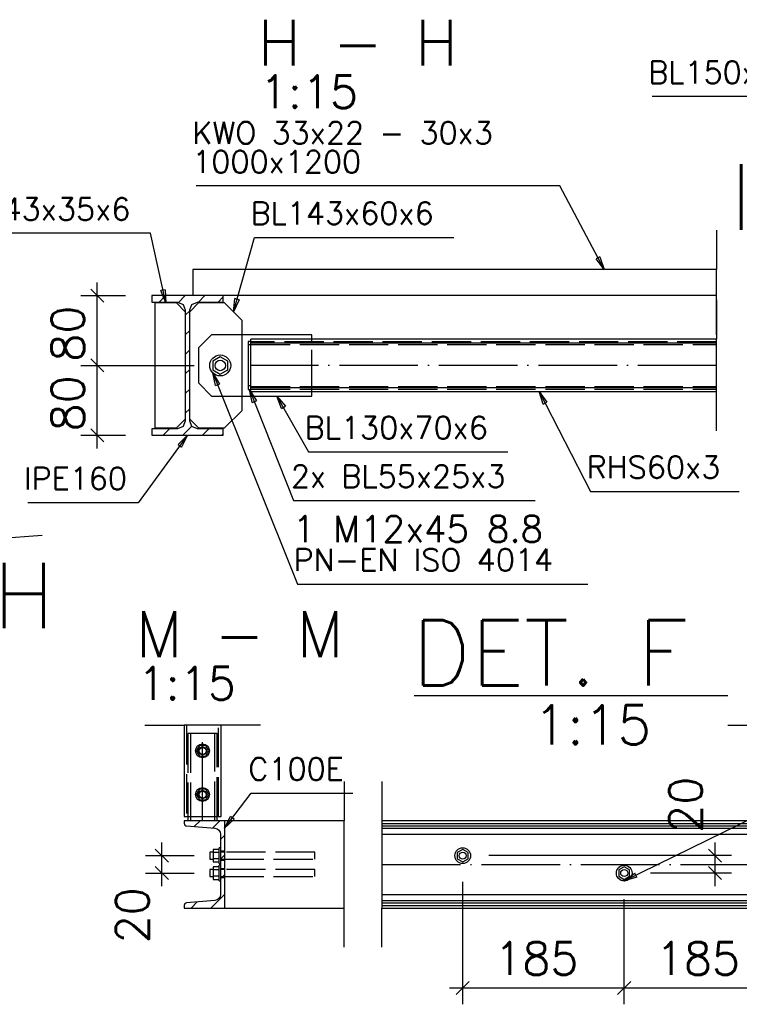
# Paper-space layout '450x700' of a CAD drawing. Header units: millimetres. Extents: x 0 to 420, y 0 to 695.
# Tile 8 of 86: x 103 to 158, y 153 to 228. Entities that reach past the tile are written whole.
import ezdxf

# ---------------------------------------------------------------- set-up
doc = ezdxf.new("R2010")
doc.units = ezdxf.units.MM
doc.linetypes.add('ACAD_ISO02W100', pattern=[15, 12, -3])
doc.linetypes.add('ACAD_ISO04W100', pattern=[30, 24, -3, 0, -3])
doc.layers.get('0').update_dxf_attribs({"linetype": 'CONTINUOUS'})
doc.layers.add('AS_DIM_ON', color=7, linetype='CONTINUOUS')
doc.layers.add('AS_INS_ON', color=7, linetype='CONTINUOUS')
doc.styles.add('PB_CalloutText_Big', font='txt.shx', dxfattribs={"height": 5})
doc.styles.add('PB_CalloutText_Small', font='txt.shx', dxfattribs={"height": 3})
doc.styles.add('PB_CutSymbolDown', font='txt.shx', dxfattribs={"height": 5})
doc.styles.add('PB_CutSymbolUp', font='txt.shx', dxfattribs={"height": 5})
doc.styles.add('ROMANS', font='romans')
doc.styles.add('Simplex.shx', font='simplex.shx', dxfattribs={"height": 2})
doc.linetypes.add('ZIGZAG', pattern='A,0.00254,-5.08,[131,ltypeshp.shx,S=5.08,R=0,X=-5.08,Y=0],-10.16,[131,ltypeshp.shx,S=5.08,R=180,X=5.08,Y=0],-5.08', length=20.32254)

# ---------------------------------------------------------------- blocks, each defined once
blk = doc.blocks.new('sectiondown')
blk.add_hatch(color=256).paths.add_polyline_path([(0, 0), (-2.545, 0.728), (-2.545, -0.728)])
at = {"color": 7, "linetype": 'Continuous'}
for p, q in [((0, -3), (0, 5.151)), ((-6, 0), (-2.545, 0))]:
    blk.add_line(p, q, dxfattribs=at)
for p, q in [((0, 0), (-2.545, 0.728)), ((-2.545, -0.728), (-2.545, 0.728)), ((0, 0), (-2.545, -0.728))]:
    blk.add_line(p, q)

psp = doc.layouts.new('450x700')

# ---------------------------------------------------------------- hatches: boundary and pattern name
h = psp.add_hatch()
h.set_pattern_fill('ANSI31', color=256, scale=0.333333, style=0)
h.set_pattern_definition([(45, (116.2267, 202.5524), (-0.74835, 0.74835), [])])
h.paths.add_polyline_path([(113.493, 196.698), (113.493, 196.204), (118.96, 196.204), (118.96, 196.698), (116.993, 196.698), (116.569, 196.873), (116.393, 197.298), (116.393, 205.778), (116.569, 206.202), (116.993, 206.378), (118.96, 206.378), (118.96, 206.871), (113.493, 206.871), (113.493, 206.378), (115.46, 206.378), (115.884, 206.202), (116.06, 205.778), (116.06, 197.298), (115.884, 196.873), (115.46, 196.698)], flags=0)
h = psp.add_hatch()
h.set_pattern_fill('ANSI31', color=256, scale=0.333333, style=0)
h.set_pattern_definition([(45, (117.3772, 165.459), (-0.74835, 0.74835), [])])
h.paths.add_polyline_path([(118.744, 165.731), (118.744, 161.137, -0.39102), (118.314, 160.672), (116.161, 160.5, 0.39102), (115.977, 160.3), (115.977, 160.101), (119.044, 160.101), (119.044, 166.768), (115.977, 166.768), (115.977, 166.568, 0.39102), (116.161, 166.369), (118.314, 166.197, -0.39102)], flags=0)

# ---------------------------------------------------------------- linework, layer by layer
at = {"color": 7, "linetype": 'Continuous', "ltscale": 0.25}
for p, q in [((156.627, 211.871), (156.627, 208.871)), ((156.627, 203.871), (156.627, 206.871)), ((156.627, 206.538), (156.627, 203.538)), ((156.627, 196.538), (156.627, 199.538)), ((112.964, 174.061), (115.964, 174.061)), ((121.791, 174.061), (118.791, 174.061)), ((157.497, 174.061), (160.497, 174.061)), ((128.194, 169.768), (128.194, 166.768)), ((131.077, 169.768), (131.077, 166.768)), ((128.194, 157.101), (128.194, 160.101)), ((131.077, 157.101), (131.077, 160.101))]:
    psp.add_line(p, q, dxfattribs=at)
at = {"color": 0, "linetype": 'ByBlock', "lineweight": -2}
for p, q in [((147.72, 209.833), (147.426, 209.677)), ((147.72, 209.833), (148.041, 208.871)), ((148.041, 208.871), (147.426, 209.677)), ((114.509, 207.323), (114.184, 207.252)), ((114.56, 206.311), (114.184, 207.252)), ((114.509, 207.323), (114.56, 206.311)), ((119.727, 205.644), (119.84, 206.652)), ((120.161, 206.561), (119.727, 205.644)), ((120.161, 206.561), (119.84, 206.652)), ((118.367, 199.994), (118.149, 200.984)), ((118.149, 200.984), (118.676, 200.118)), ((118.367, 199.994), (118.676, 200.118)), ((121.173, 198.713), (120.96, 199.704)), ((120.96, 199.704), (121.483, 198.836)), ((143.383, 198.573), (143.072, 199.538)), ((143.072, 199.538), (143.679, 198.726)), ((121.173, 198.713), (121.483, 198.836)), ((123.408, 198.252), (123.06, 199.204)), ((123.06, 199.204), (123.698, 198.416)), ((143.383, 198.573), (143.679, 198.726)), ((123.408, 198.252), (123.698, 198.416)), ((115.501, 195.496), (116.227, 196.204)), ((116.227, 196.204), (115.77, 195.299)), ((115.501, 195.496), (115.77, 195.299)), ((119.044, 166.204, 1135.156), (119.521, 167.098, 1135.156)), ((119.785, 166.895, 1135.156), (119.521, 167.098, 1135.156)), ((119.785, 166.895, 1135.156), (119.044, 166.204, 1135.156)), ((149.576, 162.168, -20.679), (150.401, 162.758, -20.679)), ((150.548, 162.458, -20.679), (149.576, 162.168, -20.679)), ((150.548, 162.458, -20.679), (150.401, 162.758, -20.679))]:
    psp.add_line(p, q, dxfattribs=at)
at = {"linetype": 'Continuous', "ltscale": 0.25}
for p, q in [((156.627, 208.871), (116.627, 208.871)), ((116.627, 208.871), (116.627, 206.871)), ((118.96, 206.871), (113.493, 206.871)), ((113.493, 206.871), (113.493, 206.378)), ((156.627, 206.871), (118.96, 206.871)), ((118.96, 206.378), (118.96, 206.871)), ((113.493, 206.378), (115.46, 206.378)), ((115.393, 206.311), (113.727, 206.311)), ((113.727, 206.311), (113.727, 196.764)), ((116.06, 205.644), (115.393, 206.311)), ((115.46, 206.378), (115.884, 206.202)), ((115.884, 206.202), (116.06, 205.778)), ((117.06, 206.311), (116.393, 205.644)), ((116.393, 205.778), (116.569, 206.202)), ((116.569, 206.202), (116.993, 206.378)), ((116.993, 206.378), (118.96, 206.378)), ((119.06, 206.311), (117.06, 206.311)), ((120.393, 204.978), (119.06, 206.311)), ((116.06, 205.778), (116.06, 197.298)), ((116.393, 197.298), (116.393, 205.778)), ((120.393, 198.098), (120.393, 204.978)), ((125.727, 203.871), (120.393, 203.871)), ((125.727, 203.538), (125.727, 203.871)), ((121.06, 203.371), (120.86, 203.371)), ((120.86, 203.371), (120.86, 203.293)), ((120.86, 203.293), (120.86, 203.104)), ((121.06, 203.104), (120.86, 203.104)), ((120.86, 203.104), (120.86, 199.971)), ((156.627, 203.538), (121.06, 203.538)), ((121.06, 203.45), (121.06, 203.538)), ((121.06, 203.238), (121.06, 203.45)), ((156.627, 203.238), (121.06, 203.238)), ((121.06, 199.838), (121.06, 203.238)), ((118.727, 202.205), (118.149, 201.871)), ((118.149, 201.871), (118.149, 201.204)), ((119.305, 201.871), (118.727, 202.205)), ((119.305, 201.204), (119.305, 201.871)), ((118.149, 201.204), (118.727, 200.87)), ((118.727, 200.87), (119.305, 201.204)), ((121.06, 199.971), (120.86, 199.971)), ((120.86, 199.971), (120.86, 199.782)), ((120.86, 199.782), (120.86, 199.704)), ((120.86, 199.704), (121.06, 199.704)), ((156.627, 199.838), (121.06, 199.838)), ((121.06, 199.625), (121.06, 199.838)), ((121.06, 199.538), (121.06, 199.625)), ((121.06, 199.538), (156.627, 199.538)), ((125.727, 199.204), (125.727, 199.538)), ((120.393, 199.204), (125.727, 199.204)), ((119.06, 196.764), (120.393, 198.098)), ((115.393, 196.764), (116.06, 197.431)), ((116.06, 197.298), (115.884, 196.873)), ((116.393, 197.431), (117.06, 196.764)), ((116.569, 196.873), (116.393, 197.298)), ((115.46, 196.698), (113.493, 196.698)), ((113.493, 196.698), (113.493, 196.204)), ((113.727, 196.764), (115.393, 196.764)), ((115.884, 196.873), (115.46, 196.698)), ((116.993, 196.698), (116.569, 196.873)), ((118.96, 196.698), (116.993, 196.698)), ((117.06, 196.764), (119.06, 196.764)), ((118.96, 196.204), (118.96, 196.698)), ((113.493, 196.204), (118.96, 196.204)), ((115.964, 174.061), (115.964, 167.101)), ((118.791, 167.101), (118.791, 174.061)), ((117.138, 172.516), (116.898, 172.101)), ((117.617, 172.516), (117.138, 172.516)), ((117.857, 172.101), (117.617, 172.516)), ((116.898, 172.101), (117.138, 171.686)), ((117.138, 171.686), (117.617, 171.686)), ((117.617, 171.686), (117.857, 172.101)), ((117.138, 169.183), (116.898, 168.768)), ((116.898, 168.768), (117.138, 168.353)), ((117.617, 169.183), (117.138, 169.183)), ((117.857, 168.768), (117.617, 169.183)), ((117.617, 168.353), (117.857, 168.768)), ((117.138, 168.353), (117.617, 168.353)), ((115.964, 167.101), (116.071, 167.101)), ((116.071, 167.101), (116.378, 167.101)), ((116.254, 167.101), (116.254, 166.768)), ((116.378, 167.101), (116.836, 167.101)), ((116.836, 167.101), (117.377, 167.101)), ((117.377, 167.101), (117.918, 167.101)), ((117.918, 167.101), (118.377, 167.101)), ((118.377, 167.101), (118.683, 167.101)), ((118.501, 166.768), (118.501, 167.101)), ((118.683, 167.101), (118.791, 167.101)), ((119.044, 166.768), (115.977, 166.768)), ((115.977, 166.768), (115.977, 166.568)), ((116.161, 166.369), (118.314, 166.197)), ((128.194, 166.768), (119.044, 166.768)), ((119.044, 166.768), (119.044, 160.101)), ((192.744, 166.768), (131.077, 166.768)), ((131.077, 166.568), (192.744, 166.568)), ((131.077, 166.369), (192.744, 166.369)), ((131.077, 166.197), (192.744, 166.197)), ((118.744, 165.731), (118.744, 161.137)), ((131.077, 165.731), (192.744, 165.731)), ((118.744, 164.701), (118.644, 164.701)), ((118.644, 164.689), (118.644, 164.701)), ((118.644, 164.655), (118.644, 164.689)), ((118.191, 164.368), (117.944, 164.368)), ((117.944, 164.368), (117.944, 164.347)), ((117.944, 164.347), (117.944, 164.29)), ((117.944, 164.29), (117.944, 164.203)), ((117.944, 164.203), (117.944, 164.101)), ((117.944, 164.101), (117.944, 163.999)), ((117.944, 163.999), (117.944, 163.912)), ((118.644, 164.58), (118.191, 164.58)), ((118.191, 164.58), (118.191, 164.341)), ((118.644, 164.341), (118.191, 164.341)), ((118.191, 164.341), (118.191, 163.861)), ((118.644, 164.6), (118.644, 164.655)), ((118.644, 164.525), (118.644, 164.6)), ((118.644, 164.434), (118.644, 164.525)), ((118.644, 164.331), (118.644, 164.434)), ((118.644, 164.218), (118.644, 164.331)), ((118.644, 164.101), (118.644, 164.218)), ((118.644, 163.984), (118.644, 164.101)), ((118.644, 163.871), (118.644, 163.984)), ((137.244, 164.58), (136.829, 164.341)), ((136.829, 164.341), (136.829, 163.861)), ((137.659, 164.341), (137.244, 164.58)), ((137.659, 163.861), (137.659, 164.341)), ((117.944, 163.912), (117.944, 163.855)), ((117.944, 163.855), (117.944, 163.834)), ((117.944, 163.834), (118.191, 163.834)), ((118.644, 163.861), (118.191, 163.861)), ((118.191, 163.861), (118.191, 163.622)), ((118.191, 163.622), (118.644, 163.622)), ((118.644, 163.247), (118.191, 163.247)), ((118.191, 163.247), (118.191, 163.007)), ((118.644, 163.768), (118.644, 163.871)), ((118.644, 163.677), (118.644, 163.768)), ((118.644, 163.602), (118.644, 163.677)), ((118.644, 163.547), (118.644, 163.602)), ((118.644, 163.512), (118.644, 163.547)), ((118.644, 163.501), (118.644, 163.512)), ((118.644, 163.501), (118.744, 163.501)), ((118.744, 163.368), (118.644, 163.368)), ((118.644, 163.356), (118.644, 163.368)), ((118.644, 163.322), (118.644, 163.356)), ((118.644, 163.267), (118.644, 163.322)), ((118.644, 163.192), (118.644, 163.267)), ((118.644, 163.101), (118.644, 163.192)), ((136.829, 163.861), (137.244, 163.622)), ((137.244, 163.622), (137.659, 163.861)), ((149.577, 163.247), (149.162, 163.007)), ((149.992, 163.007), (149.577, 163.247)), ((118.191, 163.034), (117.944, 163.034)), ((117.944, 163.034), (117.944, 163.014)), ((117.944, 163.014), (117.944, 162.956)), ((117.944, 162.956), (117.944, 162.87)), ((117.944, 162.87), (117.944, 162.768)), ((117.944, 162.768), (117.944, 162.666)), ((117.944, 162.666), (117.944, 162.579)), ((117.944, 162.579), (117.944, 162.521)), ((117.944, 162.521), (117.944, 162.501)), ((117.944, 162.501), (118.191, 162.501)), ((118.644, 163.007), (118.191, 163.007)), ((118.191, 163.007), (118.191, 162.528)), ((118.644, 162.528), (118.191, 162.528)), ((118.191, 162.528), (118.191, 162.288)), ((118.644, 162.997), (118.644, 163.101)), ((118.644, 162.885), (118.644, 162.997)), ((118.644, 162.768), (118.644, 162.885)), ((118.644, 162.651), (118.644, 162.768)), ((118.644, 162.538), (118.644, 162.651)), ((118.644, 162.434), (118.644, 162.538)), ((118.644, 162.343), (118.644, 162.434)), ((149.162, 163.007), (149.162, 162.528)), ((149.162, 162.528), (149.577, 162.288)), ((149.577, 162.288), (149.992, 162.528)), ((149.992, 162.528), (149.992, 163.007)), ((118.191, 162.288), (118.644, 162.288)), ((118.644, 162.269), (118.644, 162.343)), ((118.644, 162.213), (118.644, 162.269)), ((118.644, 162.179), (118.644, 162.213)), ((118.644, 162.168), (118.644, 162.179)), ((118.644, 162.168), (118.744, 162.168)), ((131.077, 161.137), (192.744, 161.137)), ((115.977, 160.3), (115.977, 160.101)), ((118.314, 160.672), (116.161, 160.5)), ((131.077, 160.672), (192.744, 160.672)), ((131.077, 160.5), (192.744, 160.5)), ((131.077, 160.3), (192.744, 160.3)), ((115.977, 160.101), (119.044, 160.101)), ((119.044, 160.101), (128.194, 160.101)), ((131.077, 160.101), (192.744, 160.101))]:
    psp.add_line(p, q, dxfattribs=at)
at = {"color": 7, "linetype": 'ZIGZAG', "ltscale": 0.25}
for p, q in [((156.627, 206.871), (156.627, 208.871)), ((156.627, 199.538), (156.627, 203.538)), ((118.791, 174.061), (115.964, 174.061)), ((128.194, 160.101), (128.194, 166.768)), ((131.077, 166.768), (131.077, 160.101))]:
    psp.add_line(p, q, dxfattribs=at)
at = {"color": 84, "linetype": 'ACAD_ISO02W100', "ltscale": 0.25}
for p, q in [((118.06, 203.871), (117.06, 202.871)), ((120.393, 203.871), (118.06, 203.871)), ((156.627, 203.338), (121.06, 203.338)), ((121.06, 203.138), (156.627, 203.138)), ((125.727, 203.338), (125.727, 203.538)), ((125.727, 199.738), (125.727, 203.338)), ((117.06, 202.871), (117.06, 200.204)), ((117.06, 200.204), (118.06, 199.204)), ((121.06, 199.938), (156.627, 199.938)), ((121.06, 199.738), (156.627, 199.738)), ((125.727, 199.538), (125.727, 199.738)), ((118.06, 199.204), (120.393, 199.204)), ((116.157, 174.061), (116.157, 167.101)), ((118.597, 167.101), (118.597, 174.061)), ((116.583, 173.434), (116.254, 173.434)), ((116.254, 173.434), (116.254, 167.101)), ((116.447, 173.434), (116.447, 166.768)), ((117.377, 173.434), (116.583, 173.434)), ((118.172, 173.434), (117.377, 173.434)), ((118.501, 173.434), (118.172, 173.434)), ((118.307, 166.768), (118.307, 173.434)), ((118.501, 167.101), (118.501, 173.434)), ((117.044, 172.101), (117.141, 172.337)), ((117.141, 172.337), (117.377, 172.434)), ((117.377, 172.434), (117.613, 172.337)), ((117.613, 172.337), (117.711, 172.101)), ((117.141, 171.865), (117.044, 172.101)), ((117.377, 171.768), (117.141, 171.865)), ((117.613, 171.865), (117.377, 171.768)), ((117.711, 172.101), (117.613, 171.865)), ((117.044, 168.768), (117.141, 169.003)), ((117.141, 168.532), (117.044, 168.768)), ((117.141, 169.003), (117.377, 169.101)), ((117.377, 168.434), (117.141, 168.532)), ((117.377, 169.101), (117.613, 169.003)), ((117.613, 168.532), (117.377, 168.434)), ((117.613, 169.003), (117.711, 168.768)), ((117.711, 168.768), (117.613, 168.532)), ((119.044, 164.434), (118.744, 164.434)), ((119.044, 164.368), (118.744, 164.368)), ((125.944, 164.368), (119.044, 164.368)), ((125.944, 164.363), (125.944, 164.368)), ((125.944, 164.347), (125.944, 164.363)), ((125.944, 164.323), (125.944, 164.347)), ((125.944, 164.29), (125.944, 164.323)), ((125.944, 164.249), (125.944, 164.29)), ((125.944, 164.203), (125.944, 164.249)), ((125.944, 164.153), (125.944, 164.203)), ((125.944, 164.101), (125.944, 164.153)), ((125.944, 164.049), (125.944, 164.101)), ((125.944, 163.999), (125.944, 164.049)), ((125.944, 163.953), (125.944, 163.999)), ((125.944, 163.912), (125.944, 163.953)), ((118.744, 163.834), (119.044, 163.834)), ((118.744, 163.768), (119.044, 163.768)), ((119.044, 163.834), (125.944, 163.834)), ((125.944, 163.879), (125.944, 163.912)), ((125.944, 163.855), (125.944, 163.879)), ((125.944, 163.839), (125.944, 163.855)), ((125.944, 163.834), (125.944, 163.839)), ((119.044, 163.101), (118.744, 163.101)), ((119.044, 163.034), (118.744, 163.034)), ((118.744, 162.501), (119.044, 162.501)), ((118.744, 162.434), (119.044, 162.434)), ((125.944, 163.034), (119.044, 163.034)), ((119.044, 162.501), (125.944, 162.501)), ((125.944, 163.029), (125.944, 163.034)), ((125.944, 163.014), (125.944, 163.029)), ((125.944, 162.989), (125.944, 163.014)), ((125.944, 162.956), (125.944, 162.989)), ((125.944, 162.916), (125.944, 162.956)), ((125.944, 162.87), (125.944, 162.916)), ((125.944, 162.82), (125.944, 162.87)), ((125.944, 162.768), (125.944, 162.82)), ((125.944, 162.716), (125.944, 162.768)), ((125.944, 162.666), (125.944, 162.716)), ((125.944, 162.619), (125.944, 162.666)), ((125.944, 162.579), (125.944, 162.619)), ((125.944, 162.546), (125.944, 162.579)), ((125.944, 162.521), (125.944, 162.546)), ((125.944, 162.506), (125.944, 162.521)), ((125.944, 162.501), (125.944, 162.506))]:
    psp.add_line(p, q, dxfattribs=at)
at = {"color": 10, "linetype": 'ACAD_ISO04W100', "ltscale": 0.25}
for p, q in [((116.227, 201.538), (116.227, 201.538)), ((156.627, 201.538), (121.06, 201.538)), ((117.377, 166.768), (117.377, 173.434)), ((118.084, 163.434), (118.084, 163.434)), ((131.077, 163.434), (192.744, 163.434))]:
    psp.add_line(p, q, dxfattribs=at)
at = {"color": 7}
for points in [[(173.519, 208.789), (169.524, 222.072), (151.714, 222.072)], [(148.041, 208.871), (144.667, 215.244), (116.9, 215.244)], [(114.56, 206.311), (113.398, 211.63), (98.179, 211.63)], [(119.727, 205.644), (121.339, 211.314), (136.558, 211.314)], [(118.149, 200.984), (124.624, 184.842), (146.805, 184.842)], [(120.96, 199.704), (124.312, 191.226), (142.769, 191.226)], [(143.072, 199.538), (147.012, 191.918), (158.346, 191.918)], [(123.06, 199.204), (125.478, 194.936), (140.697, 194.936)], [(116.227, 196.204), (112.449, 191.053), (104.03, 191.053)], [(149.576, 162.168), (173.826, 174.058), (216.812, 174.058)], [(119.044, 166.204), (121.093, 168.871), (128.864, 168.871)]]:
    psp.add_lwpolyline(points, dxfattribs=at)
at = {"linetype": 'Continuous', "ltscale": 0.25}
for centre, radius in [((118.727, 201.538, 0), 0.8), ((118.727, 201.538, 0), 0.4), ((117.377, 172.101), 0.533), ((117.377, 172.101), 0.267), ((117.377, 168.768), 0.533), ((117.377, 168.768), 0.267), ((137.244, 164.101), 0.6), ((137.244, 164.101), 0.267), ((149.577, 162.768), 0.6), ((149.577, 162.768), 0.267)]:
    psp.add_circle(centre, radius, dxfattribs=at)
for centre, start, end in [((116.177, 166.568), 180, 265.426), ((116.177, 160.3), 94.574, 180)]:
    psp.add_arc(centre, 0.2, start, end, dxfattribs=at)
at = {"linetype": 'Continuous', "ltscale": 0.25, "extrusion": (0, 0, -1)}
psp.add_arc((-118.277, 165.731), 0.467, 94.574, 180, dxfattribs=at)
at = {"linetype": 'Continuous', "ltscale": 0.25, "extrusion": (1.16093e-13, -2.51398e-13, -1)}
psp.add_arc((-118.277, 161.137), 0.467, 180, 265.426, dxfattribs=at)
at = {"layer": 'AS_DIM_ON', "color": 8}
for p, q in [((109.337, 201.538), (109.337, 207.871)), ((108.087, 206.871), (111.493, 206.871)), ((108.087, 201.538), (116.727, 201.538)), ((109.337, 195.204), (109.337, 201.538)), ((108.087, 196.204), (111.493, 196.204)), ((114.263, 161.768), (114.263, 165.101)), ((156.511, 161.768), (156.511, 165.101)), ((113.013, 164.101), (116.744, 164.101)), ((157.761, 164.101), (139.244, 164.101)), ((113.013, 162.768), (116.744, 162.768)), ((157.761, 162.768), (151.577, 162.768)), ((137.244, 152.747), (137.244, 162.101)), ((149.577, 152.747), (149.577, 160.768)), ((136.244, 153.997), (149.577, 153.997)), ((149.577, 153.997), (161.911, 153.997))]:
    psp.add_line(p, q, dxfattribs=at)
at = {"layer": 'AS_DIM_ON', "color": 8, "linetype": 'ByBlock', "lineweight": -2}
for p, q in [((109.837, 206.371), (108.837, 207.371)), ((109.837, 201.038), (108.837, 202.038)), ((108.837, 202.038), (109.837, 201.038)), ((108.837, 196.704), (109.837, 195.704)), ((114.763, 163.601, 1135.156), (113.763, 164.601, 1135.156)), ((157.011, 163.601, -20.679), (156.011, 164.601, -20.679)), ((113.763, 163.268, 1135.156), (114.763, 162.268, 1135.156)), ((156.011, 163.268, -20.679), (157.011, 162.268, -20.679)), ((137.744, 154.497, -20.679), (136.744, 153.497, -20.679)), ((149.077, 153.497, -20.679), (150.077, 154.497, -20.679)), ((150.077, 154.497, -20.679), (149.077, 153.497, -20.679))]:
    psp.add_line(p, q, dxfattribs=at)
at = {"layer": 'AS_INS_ON', "color": 84}
psp.add_line((133.548, 176.34), (157.489, 176.34), dxfattribs=at)

# ---------------------------------------------------------------- block references
at = {"xscale": -1, "rotation": 4.572224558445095}
psp.add_blockref('sectiondown', (99.144, 188.084, -218.766), dxfattribs=at)

# ---------------------------------------------------------------- texts
at = {"color": 84, "style": 'Simplex.shx'}
for s, height, p in [('H - H', 3.5, (121.589, 224.443)), ('1:15', 2.5, (121.751, 221.193)), ('M - M', 3.5, (112.255, 179.262)), ('1:15', 2.5, (112.418, 176.012))]:
    psp.add_text(s, height=height, dxfattribs=at).set_placement(p)
at = {"color": 7, "style": 'Simplex.shx'}
for s, height, p in [('BL150x150x15', 1.7, (151.416, 223.072)), ('KWO 33x22 - 30x3 ', 1.7, (116.602, 218.454)), ('1000x1200', 1.7, (116.593, 216.244)), ('BL143x35x6', 1.7, (97.881, 212.63)), ('BL143x60x6', 1.7, (121.04, 212.314)), ('BL130x70x6', 1.7, (125.179, 195.936)), ('RHS60x3', 1.7, (146.714, 192.918)), ('IPE160', 1.7, (103.732, 192.053)), ('2x BL55x25x3', 1.7, (124.119, 192.226)), ('1 M12x45 8.8', 2, (124.263, 188.052)), ('PN-EN ISO 4014', 1.7, (124.326, 185.842)), ('C100E', 1.7, (120.875, 169.871))]:
    psp.add_text(s, height=height, dxfattribs=at).set_placement(p)
at = {"color": 96}
for s, style, p in [('I', 'PB_CutSymbolUp', (157.65, 211.907)), ('H', 'PB_CutSymbolDown', (101.364, 181.474))]:
    psp.add_text(s, height=5, dxfattribs=dict(at, style=style)).set_placement(p)
at = {"layer": 'AS_DIM_ON', "color": 9, "style": 'ROMANS'}
for s, p in [('80', (108.337, 201.827)), ('80', (108.337, 196.494)), ('20', (155.511, 165.842)), ('20', (113.263, 157.403))]:
    psp.add_text(s, height=2.5, rotation=90, dxfattribs=at).set_placement(p)
for p in [(139.656, 154.997), (151.989, 154.997)]:
    psp.add_text('185', height=2.5, dxfattribs=at).set_placement(p)
at = {"layer": 'AS_INS_ON', "color": 84}
for s, height, style, p in [('DET.', 5, 'PB_CalloutText_Big', (133.365, 177.09)), ('F', 5, 'PB_CalloutText_Big', (150.586, 177.09)), ('1:15', 3, 'PB_CalloutText_Small', (142.639, 172.59))]:
    psp.add_text(s, height=height, dxfattribs=dict(at, style=style)).set_placement(p)

doc.saveas('drawing.dxf')
